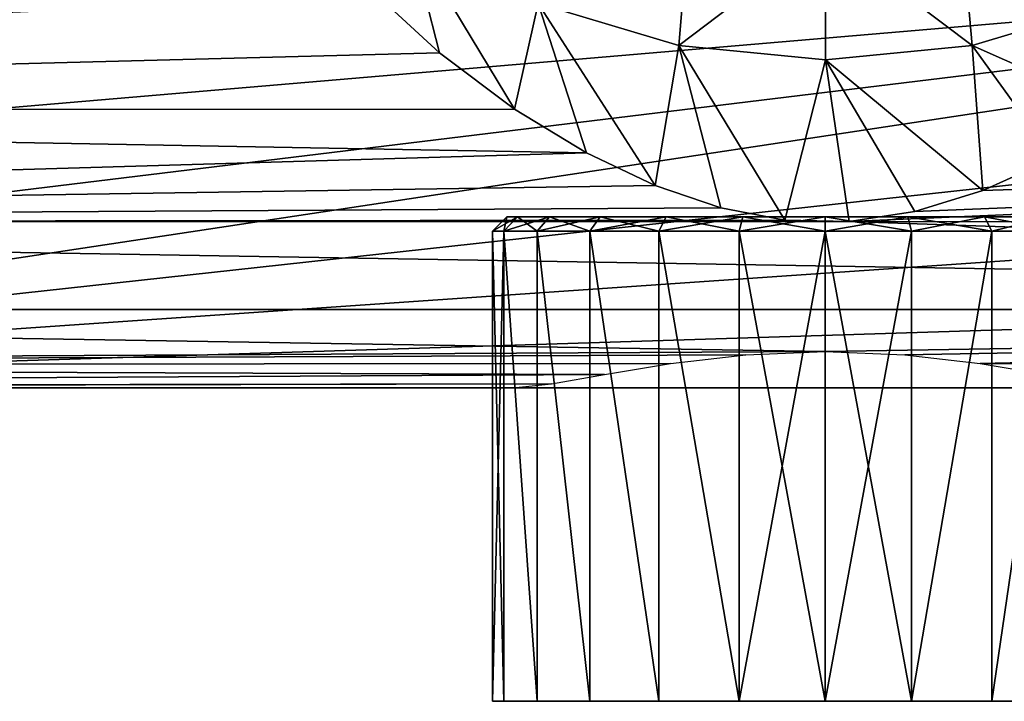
# Model space of a CAD drawing. Header units: millimetres. Extents: x -145 to 145, y -40 to 30.
# Tile 5 of 14: x -28 to 6, y -33 to -9. Entities that reach past the tile are written whole.
import ezdxf

# ---------------------------------------------------------------- set-up
doc = ezdxf.new("R2010")
doc.units = ezdxf.units.MM
doc.header["$LTSCALE"] = 105.533407
for name, color, linetype in [('30', 7, 'CONTINUOUS'), ('31', 7, 'CONTINUOUS'), ('32', 7, 'CONTINUOUS'), ('35', 7, 'CONTINUOUS'), ('69', 7, 'CONTINUOUS'), ('70', 7, 'CONTINUOUS'), ('71', 7, 'CONTINUOUS'), ('72', 7, 'CONTINUOUS'), ('73', 7, 'CONTINUOUS')]:
    doc.layers.add(name, color=color, linetype=linetype)

msp = doc.modelspace()

# ---------------------------------------------------------------- linework, layer by layer
at = {"layer": '30', "color": 7, "linetype": 'CONTINUOUS', "true_color": 0xa2afbf}
for points in [[(-91, -7.377, 20.46), (-91, -12.005, 18.137), (-16.301, -7.446, 20.436), (-91, -7.377, 20.46)], [(-16.301, -7.446, 20.436), (-91, -12.005, 18.137), (-13.537, -9.998, 19.316), (-16.301, -7.446, 20.436)], [(-13.537, -9.998, 19.316), (-91, -12.005, 18.137), (-10.9, -11.976, 18.156), (-13.537, -9.998, 19.316)], [(-10.9, -11.976, 18.156), (-91, -12.005, 18.137), (-8.375, -13.509, 17.046), (-10.9, -11.976, 18.156)], [(-91, -12.005, 18.137), (-91, -15.952, 14.785), (-8.375, -13.509, 17.046), (-91, -12.005, 18.137)], [(3.138, -15.567, 15.19), (0.834, -15.914, 14.825), (91, -12.004, 18.137), (3.138, -15.567, 15.19)], [(91, -12.004, 18.137), (0.834, -15.914, 14.825), (91, -15.951, 14.785), (91, -12.004, 18.137)], [(5.523, -14.828, 15.912), (3.138, -15.567, 15.19), (91, -12.004, 18.137), (5.523, -14.828, 15.912)], [(8.016, -13.7, 16.893), (5.523, -14.828, 15.912), (91, -12.004, 18.137), (8.016, -13.7, 16.893)], [(-8.375, -13.509, 17.046), (-91, -15.952, 14.785), (-5.966, -14.653, 16.073), (-8.375, -13.509, 17.046)], [(-5.966, -14.653, 16.073), (-91, -15.952, 14.785), (-3.662, -15.436, 15.323), (-5.966, -14.653, 16.073)], [(-3.662, -15.436, 15.323), (-91, -15.952, 14.785), (-1.418, -15.863, 14.88), (-3.662, -15.436, 15.323)], [(-1.418, -15.863, 14.88), (-91, -15.952, 14.785), (0.834, -15.914, 14.825), (-1.418, -15.863, 14.88)], [(-91, -15.952, 14.785), (91, -18.997, 10.591), (0.834, -15.914, 14.825), (-91, -15.952, 14.785)], [(-91, -15.952, 14.785), (-91, -18.997, 10.591), (91, -18.997, 10.591), (-91, -15.952, 14.785)], [(91, -15.951, 14.785), (0.834, -15.914, 14.825), (91, -18.997, 10.591), (91, -15.951, 14.785)], [(-91, -18.997, 10.591), (-91, -20.963, 5.797), (0, -20.47, 7.35), (-91, -18.997, 10.591)], [(-91, -18.997, 10.591), (0, -20.47, 7.35), (91, -18.997, 10.591), (-91, -18.997, 10.591)], [(91, -18.997, 10.591), (0, -20.47, 7.35), (2.789, -20.587, 7.017), (91, -18.997, 10.591)], [(5.433, -20.897, 6.031), (91, -18.997, 10.591), (2.789, -20.587, 7.017), (5.433, -20.897, 6.031)], [(91, -20.963, 5.797), (91, -18.997, 10.591), (5.433, -20.897, 6.031), (91, -20.963, 5.797)], [(0, -20.47, 7.35), (-91, -20.963, 5.797), (-2.79, -20.587, 7.017), (0, -20.47, 7.35)], [(-2.79, -20.587, 7.017), (-91, -20.963, 5.797), (-5.433, -20.897, 6.031), (-2.79, -20.587, 7.017)], [(-5.433, -20.897, 6.031), (-91, -20.963, 5.797), (-7.746, -21.286, 4.467), (-5.433, -20.897, 6.031)], [(-91, -20.963, 5.797), (-91, -21.739, 0.679), (-7.746, -21.286, 4.467), (-91, -20.963, 5.797)], [(7.747, -21.286, 4.467), (91, -20.963, 5.797), (5.433, -20.897, 6.031), (7.747, -21.286, 4.467)], [(-7.746, -21.286, 4.467), (-91, -21.739, 0.679), (-9.605, -21.613, 2.441), (-7.746, -21.286, 4.467)], [(-91, -21.739, 0.679), (-75, -21.75), (-9.605, -21.613, 2.441), (-91, -21.739, 0.679)], [(-9.605, -21.613, 2.441), (-75, -21.75), (-10.962, -21.75), (-9.605, -21.613, 2.441)]]:
    msp.add_3dface(points, dxfattribs=at)
at = {"layer": '31', "color": 7, "linetype": 'CONTINUOUS', "true_color": 0xa2afbf}
for points in [[(-10.962, -21.75), (-75, -21.75), (-11.778, -21.75, -3.203), (-10.962, -21.75)], [(-75, -21.75), (-58.477, -21.75, -32), (-11.778, -21.75, -3.203), (-75, -21.75)], [(-58.477, -21.75, -32), (58.477, -21.75, -32), (-3.274, -21.75, -15.888), (-58.477, -21.75, -32)], [(-11.778, -21.75, -3.203), (-58.477, -21.75, -32), (-11.677, -21.75, -6.511), (-11.778, -21.75, -3.203)], [(-11.677, -21.75, -6.511), (-58.477, -21.75, -32), (-10.667, -21.75, -9.661), (-11.677, -21.75, -6.511)], [(-10.667, -21.75, -9.661), (-58.477, -21.75, -32), (-8.827, -21.75, -12.406), (-10.667, -21.75, -9.661)], [(-8.827, -21.75, -12.406), (-58.477, -21.75, -32), (-6.297, -21.75, -14.538), (-8.827, -21.75, -12.406)], [(-6.297, -21.75, -14.538), (-58.477, -21.75, -32), (-3.274, -21.75, -15.888), (-6.297, -21.75, -14.538)], [(-3.274, -21.75, -15.888), (58.477, -21.75, -32), (0, -21.75, -16.35), (-3.274, -21.75, -15.888)], [(0, -21.75, -16.35), (58.477, -21.75, -32), (3.274, -21.75, -15.888), (0, -21.75, -16.35)], [(3.274, -21.75, -15.888), (58.477, -21.75, -32), (6.297, -21.75, -14.538), (3.274, -21.75, -15.888)]]:
    msp.add_3dface(points, dxfattribs=at)
at = {"layer": '32', "color": 7, "linetype": 'CONTINUOUS', "true_color": 0xa2afbf}
for points in [[(52.011, -5.035, -32), (-58.477, -21.75, -32), (-55.632, -18.155, -32), (52.011, -5.035, -32)], [(-58.477, -21.75, -32), (52.011, -5.035, -32), (52.326, -9.609, -32), (-58.477, -21.75, -32)], [(-53.549, -14.048, -32), (52.011, -5.035, -32), (-55.632, -18.155, -32), (-53.549, -14.048, -32)], [(-52.326, -9.609, -32), (52.011, -5.035, -32), (-53.549, -14.048, -32), (-52.326, -9.609, -32)], [(-52.011, -5.035, -32), (52.011, -5.035, -32), (-52.326, -9.609, -32), (-52.011, -5.035, -32)], [(53.549, -14.048, -32), (-58.477, -21.75, -32), (52.326, -9.609, -32), (53.549, -14.048, -32)], [(55.632, -18.155, -32), (-58.477, -21.75, -32), (53.549, -14.048, -32), (55.632, -18.155, -32)], [(58.477, -21.75, -32), (-58.477, -21.75, -32), (55.632, -18.155, -32), (58.477, -21.75, -32)]]:
    msp.add_3dface(points, dxfattribs=at)
at = {"layer": '35', "color": 7, "linetype": 'CONTINUOUS', "true_color": 0xa2afbf}
for points in [[(-10.077, -8.262, 29.325), (-5.142, -9.74, 29.809), (-4.772, -5.388, 45.549), (-10.077, -8.262, 29.325)], [(-4.772, -5.388, 45.549), (-5.142, -9.74, 29.809), (-0.002, -5.845, 45.656), (-4.772, -5.388, 45.549)], [(-0.002, -5.845, 45.656), (5.148, -9.739, 29.808), (4.768, -5.388, 45.549), (-0.002, -5.845, 45.656)], [(5.148, -9.739, 29.808), (10.082, -8.26, 29.324), (4.768, -5.388, 45.549), (5.148, -9.739, 29.808)], [(-16.301, -7.446, 20.436), (-13.537, -9.998, 19.316), (-14.591, -5.863, 28.54), (-16.301, -7.446, 20.436)], [(-13.537, -9.998, 19.316), (-10.9, -11.976, 18.156), (-14.591, -5.863, 28.54), (-13.537, -9.998, 19.316)], [(-14.591, -5.863, 28.54), (-10.9, -11.976, 18.156), (-10.077, -8.262, 29.325), (-14.591, -5.863, 28.54)], [(-5.142, -9.74, 29.809), (0.003, -10.243, 29.974), (-0.002, -5.845, 45.656), (-5.142, -9.74, 29.809)], [(0.003, -10.243, 29.974), (5.148, -9.739, 29.808), (-0.002, -5.845, 45.656), (0.003, -10.243, 29.974)], [(-10.9, -11.976, 18.156), (-8.375, -13.509, 17.046), (-10.077, -8.262, 29.325), (-10.9, -11.976, 18.156)], [(-8.375, -13.509, 17.046), (-5.966, -14.653, 16.073), (-10.077, -8.262, 29.325), (-8.375, -13.509, 17.046)], [(-10.077, -8.262, 29.325), (-5.966, -14.653, 16.073), (-5.142, -9.74, 29.809), (-10.077, -8.262, 29.325)], [(5.148, -9.739, 29.808), (10.619, -12.164, 18.03), (10.082, -8.26, 29.324), (5.148, -9.739, 29.808)], [(-5.966, -14.653, 16.073), (-3.662, -15.436, 15.323), (-5.142, -9.74, 29.809), (-5.966, -14.653, 16.073)], [(-3.662, -15.436, 15.323), (-1.418, -15.863, 14.88), (-5.142, -9.74, 29.809), (-3.662, -15.436, 15.323)], [(-5.142, -9.74, 29.809), (-1.418, -15.863, 14.88), (0.003, -10.243, 29.974), (-5.142, -9.74, 29.809)], [(0.003, -10.243, 29.974), (5.523, -14.828, 15.912), (5.148, -9.739, 29.808), (0.003, -10.243, 29.974)], [(5.523, -14.828, 15.912), (8.016, -13.7, 16.893), (5.148, -9.739, 29.808), (5.523, -14.828, 15.912)], [(8.016, -13.7, 16.893), (10.619, -12.164, 18.03), (5.148, -9.739, 29.808), (8.016, -13.7, 16.893)], [(-1.418, -15.863, 14.88), (0.834, -15.914, 14.825), (0.003, -10.243, 29.974), (-1.418, -15.863, 14.88)], [(0.834, -15.914, 14.825), (3.138, -15.567, 15.19), (0.003, -10.243, 29.974), (0.834, -15.914, 14.825)], [(3.138, -15.567, 15.19), (5.523, -14.828, 15.912), (0.003, -10.243, 29.974), (3.138, -15.567, 15.19)]]:
    msp.add_3dface(points, dxfattribs=at)
at = {"layer": '69', "color": 7, "linetype": 'CONTINUOUS', "true_color": 0xe0f2ff}
for points in [[(-11.278, -32.75, -7.52), (11.675, -32.75, -4.5), (-11.675, -32.75, -4.5), (-11.278, -32.75, -7.52)], [(-11.675, -32.75, -4.5), (11.675, -32.75, -4.5), (11.278, -32.75, -1.48), (-11.675, -32.75, -4.5)], [(-11.278, -32.75, -1.48), (-11.675, -32.75, -4.5), (11.278, -32.75, -1.48), (-11.278, -32.75, -1.48)], [(11.278, -32.75, -7.52), (11.675, -32.75, -4.5), (-11.278, -32.75, -7.52), (11.278, -32.75, -7.52)], [(-10.112, -32.75, -10.335), (11.278, -32.75, -7.52), (-11.278, -32.75, -7.52), (-10.112, -32.75, -10.335)], [(-10.112, -32.75, 1.335), (-11.278, -32.75, -1.48), (10.112, -32.75, 1.335), (-10.112, -32.75, 1.335)], [(10.112, -32.75, 1.335), (-11.278, -32.75, -1.48), (11.278, -32.75, -1.48), (10.112, -32.75, 1.335)], [(10.112, -32.75, -10.335), (11.278, -32.75, -7.52), (-10.112, -32.75, -10.335), (10.112, -32.75, -10.335)], [(-8.257, -32.75, -12.753), (10.112, -32.75, -10.335), (-10.112, -32.75, -10.335), (-8.257, -32.75, -12.753)], [(-8.257, -32.75, 3.753), (-10.112, -32.75, 1.335), (8.257, -32.75, 3.753), (-8.257, -32.75, 3.753)], [(8.257, -32.75, 3.753), (-10.112, -32.75, 1.335), (10.112, -32.75, 1.335), (8.257, -32.75, 3.753)], [(8.257, -32.75, -12.753), (10.112, -32.75, -10.335), (-8.257, -32.75, -12.753), (8.257, -32.75, -12.753)], [(-5.839, -32.75, -14.609), (8.257, -32.75, -12.753), (-8.257, -32.75, -12.753), (-5.839, -32.75, -14.609)], [(-5.839, -32.75, 5.609), (-8.257, -32.75, 3.753), (5.839, -32.75, 5.609), (-5.839, -32.75, 5.609)], [(5.839, -32.75, 5.609), (-8.257, -32.75, 3.753), (8.257, -32.75, 3.753), (5.839, -32.75, 5.609)], [(5.839, -32.75, -14.609), (8.257, -32.75, -12.753), (-5.839, -32.75, -14.609), (5.839, -32.75, -14.609)], [(-3.023, -32.75, -15.776), (5.839, -32.75, -14.609), (-5.839, -32.75, -14.609), (-3.023, -32.75, -15.776)], [(-3.023, -32.75, 6.776), (-5.839, -32.75, 5.609), (3.023, -32.75, 6.776), (-3.023, -32.75, 6.776)], [(3.023, -32.75, 6.776), (-5.839, -32.75, 5.609), (5.839, -32.75, 5.609), (3.023, -32.75, 6.776)], [(3.023, -32.75, -15.776), (5.839, -32.75, -14.609), (-3.023, -32.75, -15.776), (3.023, -32.75, -15.776)], [(0, -32.75, -16.174), (3.023, -32.75, -15.776), (-3.023, -32.75, -15.776), (0, -32.75, -16.174)], [(0, -32.75, 7.174), (-3.023, -32.75, 6.776), (3.023, -32.75, 6.776), (0, -32.75, 7.174)]]:
    msp.add_3dface(points, dxfattribs=at)
at = {"layer": '70', "color": 7, "linetype": 'CONTINUOUS', "true_color": 0xe0f2ff}
for points in [[(-11.675, -32.75, -4.5), (-11.278, -32.75, -1.48), (-11.675, -16.25, -4.5), (-11.675, -32.75, -4.5)], [(-11.675, -16.25, -4.5), (-11.278, -32.75, -1.48), (-11.277, -16.25, -1.478), (-11.675, -16.25, -4.5)], [(-11.278, -32.75, -1.48), (-10.112, -32.75, 1.335), (-11.277, -16.25, -1.478), (-11.278, -32.75, -1.48)], [(-11.277, -16.25, -1.478), (-10.112, -32.75, 1.335), (-10.111, -16.25, 1.337), (-11.277, -16.25, -1.478)], [(-10.112, -32.75, 1.335), (-8.257, -32.75, 3.753), (-10.111, -16.25, 1.337), (-10.112, -32.75, 1.335)], [(-10.111, -16.25, 1.337), (-8.257, -32.75, 3.753), (-8.256, -16.25, 3.755), (-10.111, -16.25, 1.337)], [(-8.257, -32.75, 3.753), (-5.839, -32.75, 5.609), (-8.256, -16.25, 3.755), (-8.257, -32.75, 3.753)], [(-8.256, -16.25, 3.755), (-5.839, -32.75, 5.609), (-5.838, -16.25, 5.611), (-8.256, -16.25, 3.755)], [(-5.839, -32.75, 5.609), (-3.023, -32.75, 6.776), (-5.838, -16.25, 5.611), (-5.839, -32.75, 5.609)], [(-5.838, -16.25, 5.611), (-3.023, -32.75, 6.776), (-3.022, -16.25, 6.777), (-5.838, -16.25, 5.611)], [(-3.023, -32.75, 6.776), (0, -32.75, 7.174), (-3.022, -16.25, 6.777), (-3.023, -32.75, 6.776)], [(-3.022, -16.25, 6.777), (0, -32.75, 7.174), (0, -16.25, 7.175), (-3.022, -16.25, 6.777)], [(0, -32.75, 7.174), (3.023, -32.75, 6.776), (0, -16.25, 7.175), (0, -32.75, 7.174)], [(0, -16.25, 7.175), (3.023, -32.75, 6.776), (3.022, -16.25, 6.777), (0, -16.25, 7.175)], [(3.022, -16.25, 6.777), (3.023, -32.75, 6.776), (5.838, -16.25, 5.611), (3.022, -16.25, 6.777)], [(3.023, -32.75, 6.776), (5.839, -32.75, 5.609), (5.838, -16.25, 5.611), (3.023, -32.75, 6.776)], [(5.838, -16.25, 5.611), (5.839, -32.75, 5.609), (8.256, -16.25, 3.755), (5.838, -16.25, 5.611)], [(5.839, -32.75, 5.609), (8.257, -32.75, 3.753), (8.256, -16.25, 3.755), (5.839, -32.75, 5.609)]]:
    msp.add_3dface(points, dxfattribs=at)
at = {"layer": '71', "color": 7, "linetype": 'CONTINUOUS', "true_color": 0xe0f2ff}
for points in [[(-11.278, -32.75, -7.52), (-11.675, -32.75, -4.5), (-11.277, -16.25, -7.522), (-11.278, -32.75, -7.52)], [(-11.675, -32.75, -4.5), (-11.675, -16.25, -4.5), (-11.277, -16.25, -7.522), (-11.675, -32.75, -4.5)], [(-10.112, -32.75, -10.335), (-11.278, -32.75, -7.52), (-11.277, -16.25, -7.522), (-10.112, -32.75, -10.335)], [(-10.111, -16.25, -10.337), (-10.112, -32.75, -10.335), (-11.277, -16.25, -7.522), (-10.111, -16.25, -10.337)], [(-8.257, -32.75, -12.753), (-10.112, -32.75, -10.335), (-10.111, -16.25, -10.337), (-8.257, -32.75, -12.753)], [(-8.256, -16.25, -12.755), (-8.257, -32.75, -12.753), (-10.111, -16.25, -10.337), (-8.256, -16.25, -12.755)], [(-5.839, -32.75, -14.609), (-8.257, -32.75, -12.753), (-8.256, -16.25, -12.755), (-5.839, -32.75, -14.609)], [(-5.838, -16.25, -14.611), (-5.839, -32.75, -14.609), (-8.256, -16.25, -12.755), (-5.838, -16.25, -14.611)], [(-3.023, -32.75, -15.776), (-5.839, -32.75, -14.609), (-5.838, -16.25, -14.611), (-3.023, -32.75, -15.776)], [(-3.022, -16.25, -15.777), (-3.023, -32.75, -15.776), (-5.838, -16.25, -14.611), (-3.022, -16.25, -15.777)], [(0, -32.75, -16.174), (-3.023, -32.75, -15.776), (0, -16.25, -16.175), (0, -32.75, -16.174)], [(0, -16.25, -16.175), (-3.023, -32.75, -15.776), (-3.022, -16.25, -15.777), (0, -16.25, -16.175)], [(3.023, -32.75, -15.776), (0, -32.75, -16.174), (3.022, -16.25, -15.777), (3.023, -32.75, -15.776)], [(3.022, -16.25, -15.777), (0, -32.75, -16.174), (0, -16.25, -16.175), (3.022, -16.25, -15.777)], [(5.838, -16.25, -14.611), (3.023, -32.75, -15.776), (3.022, -16.25, -15.777), (5.838, -16.25, -14.611)], [(5.839, -32.75, -14.609), (3.023, -32.75, -15.776), (5.838, -16.25, -14.611), (5.839, -32.75, -14.609)], [(8.256, -16.25, -12.755), (5.839, -32.75, -14.609), (5.838, -16.25, -14.611), (8.256, -16.25, -12.755)], [(8.257, -32.75, -12.753), (5.839, -32.75, -14.609), (8.256, -16.25, -12.755), (8.257, -32.75, -12.753)]]:
    msp.add_3dface(points, dxfattribs=at)
at = {"layer": '72', "color": 7, "linetype": 'CONTINUOUS', "true_color": 0xe0f2ff}
for points in [[(-11.675, -16.25, -4.5), (-11.277, -16.25, -1.478), (-11.175, -15.75, -4.5), (-11.675, -16.25, -4.5)], [(-11.277, -16.25, -1.478), (-10.111, -16.25, 1.337), (-10.794, -15.75, -1.608), (-11.277, -16.25, -1.478)], [(-11.175, -15.75, -4.5), (-11.277, -16.25, -1.478), (-10.794, -15.75, -1.608), (-11.175, -15.75, -4.5)], [(-10.794, -15.75, -1.608), (-10.111, -16.25, 1.337), (-9.678, -15.75, 1.087), (-10.794, -15.75, -1.608)], [(-10.111, -16.25, 1.337), (-8.256, -16.25, 3.755), (-9.678, -15.75, 1.087), (-10.111, -16.25, 1.337)], [(-9.678, -15.75, 1.087), (-8.256, -16.25, 3.755), (-7.902, -15.75, 3.402), (-9.678, -15.75, 1.087)], [(-8.256, -16.25, 3.755), (-5.838, -16.25, 5.611), (-7.902, -15.75, 3.402), (-8.256, -16.25, 3.755)], [(-7.902, -15.75, 3.402), (-5.838, -16.25, 5.611), (-5.588, -15.75, 5.178), (-7.902, -15.75, 3.402)], [(-5.838, -16.25, 5.611), (-3.022, -16.25, 6.777), (-5.588, -15.75, 5.178), (-5.838, -16.25, 5.611)], [(-5.588, -15.75, 5.178), (-3.022, -16.25, 6.777), (-2.892, -15.75, 6.294), (-5.588, -15.75, 5.178)], [(-3.022, -16.25, 6.777), (0, -16.25, 7.175), (-2.892, -15.75, 6.294), (-3.022, -16.25, 6.777)], [(-2.892, -15.75, 6.294), (0, -16.25, 7.175), (0, -15.75, 6.675), (-2.892, -15.75, 6.294)], [(0, -16.25, 7.175), (3.022, -16.25, 6.777), (0, -15.75, 6.675), (0, -16.25, 7.175)], [(0, -15.75, 6.675), (3.022, -16.25, 6.777), (2.892, -15.75, 6.294), (0, -15.75, 6.675)], [(3.022, -16.25, 6.777), (5.838, -16.25, 5.611), (2.892, -15.75, 6.294), (3.022, -16.25, 6.777)], [(2.892, -15.75, 6.294), (5.838, -16.25, 5.611), (5.588, -15.75, 5.178), (2.892, -15.75, 6.294)], [(5.838, -16.25, 5.611), (8.256, -16.25, 3.755), (5.588, -15.75, 5.178), (5.838, -16.25, 5.611)], [(5.588, -15.75, 5.178), (8.256, -16.25, 3.755), (7.902, -15.75, 3.402), (5.588, -15.75, 5.178)]]:
    msp.add_3dface(points, dxfattribs=at)
at = {"layer": '73', "color": 7, "linetype": 'CONTINUOUS', "true_color": 0xe0f2ff}
for points in [[(-11.277, -16.25, -7.522), (-11.675, -16.25, -4.5), (-10.794, -15.75, -7.392), (-11.277, -16.25, -7.522)], [(-11.675, -16.25, -4.5), (-11.175, -15.75, -4.5), (-10.794, -15.75, -7.392), (-11.675, -16.25, -4.5)], [(-10.111, -16.25, -10.337), (-11.277, -16.25, -7.522), (-9.678, -15.75, -10.087), (-10.111, -16.25, -10.337)], [(-9.678, -15.75, -10.087), (-11.277, -16.25, -7.522), (-10.794, -15.75, -7.392), (-9.678, -15.75, -10.087)], [(-8.256, -16.25, -12.755), (-10.111, -16.25, -10.337), (-7.902, -15.75, -12.402), (-8.256, -16.25, -12.755)], [(-7.902, -15.75, -12.402), (-10.111, -16.25, -10.337), (-9.678, -15.75, -10.087), (-7.902, -15.75, -12.402)], [(-5.838, -16.25, -14.611), (-8.256, -16.25, -12.755), (-5.588, -15.75, -14.178), (-5.838, -16.25, -14.611)], [(-5.588, -15.75, -14.178), (-8.256, -16.25, -12.755), (-7.902, -15.75, -12.402), (-5.588, -15.75, -14.178)], [(-3.022, -16.25, -15.777), (-5.838, -16.25, -14.611), (-2.892, -15.75, -15.294), (-3.022, -16.25, -15.777)], [(-2.892, -15.75, -15.294), (-5.838, -16.25, -14.611), (-5.588, -15.75, -14.178), (-2.892, -15.75, -15.294)], [(0, -16.25, -16.175), (-3.022, -16.25, -15.777), (0, -15.75, -15.675), (0, -16.25, -16.175)], [(0, -15.75, -15.675), (-3.022, -16.25, -15.777), (-2.892, -15.75, -15.294), (0, -15.75, -15.675)], [(3.022, -16.25, -15.777), (0, -16.25, -16.175), (2.892, -15.75, -15.294), (3.022, -16.25, -15.777)], [(2.892, -15.75, -15.294), (0, -16.25, -16.175), (0, -15.75, -15.675), (2.892, -15.75, -15.294)], [(5.588, -15.75, -14.178), (3.022, -16.25, -15.777), (2.892, -15.75, -15.294), (5.588, -15.75, -14.178)], [(5.838, -16.25, -14.611), (3.022, -16.25, -15.777), (5.588, -15.75, -14.178), (5.838, -16.25, -14.611)], [(7.902, -15.75, -12.402), (5.838, -16.25, -14.611), (5.588, -15.75, -14.178), (7.902, -15.75, -12.402)], [(8.256, -16.25, -12.755), (5.838, -16.25, -14.611), (7.902, -15.75, -12.402), (8.256, -16.25, -12.755)]]:
    msp.add_3dface(points, dxfattribs=at)

doc.saveas('drawing.dxf')
